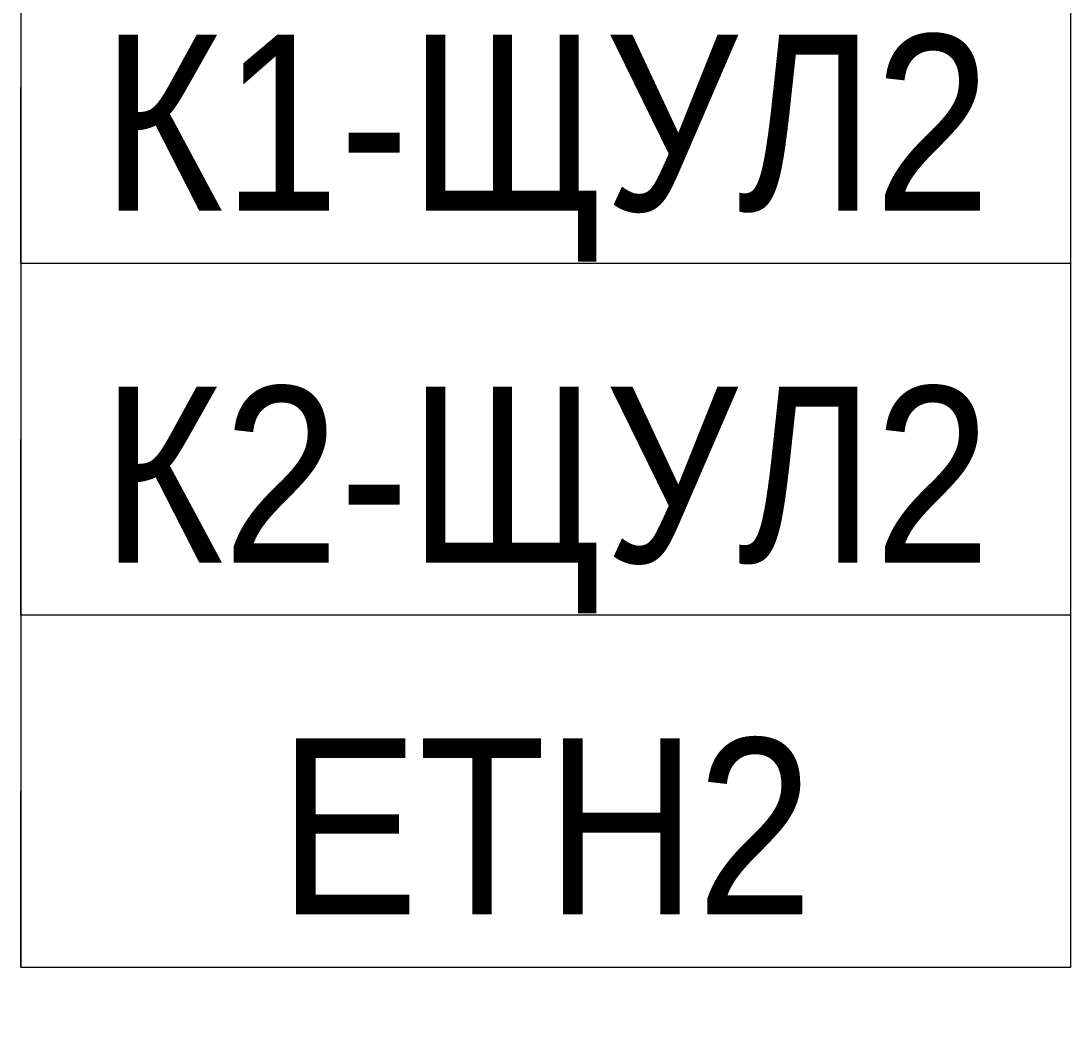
# Model space of a CAD drawing. Header units: millimetres. Extents: x -277772 to 277599, y -59564 to 282085.
# Tile 118 of 190: x -210413 to -208921, y 137368 to 138817. Entities that reach past the tile are written whole.
import ezdxf
from ezdxf.enums import TextEntityAlignment as Align

# ---------------------------------------------------------------- set-up
doc = ezdxf.new("R2018")
doc.units = ezdxf.units.MM
doc.set_wipeout_variables(frame=1)
doc.layers.add('КИП_выноска', color=6, linetype='Continuous', lineweight=25)
doc.styles.add('GOST 2.304', font='arial.ttf', dxfattribs={"width": 0.85})

# ---------------------------------------------------------------- blocks, each defined once
blk = doc.blocks.new('*U11')
at = {"color": 0, "linetype": 'Continuous', "lineweight": 30, "ltscale": 75, "width": 0.85, "flags": 104}
blk.add_attdef('ПРИМЕЧАНИЕ_1', text='', height=2.5, dxfattribs=at).set_placement((7.46, 3.611), align=Align.BOTTOM_CENTER)
at = {"color": 0, "lineweight": 30, "style": 'GOST 2.304', "width": 0.85}
for tag, p in [('ИМЯ_КАБЕЛЯ_2', (7.46, -7.5)), ('ИМЯ_КАБЕЛЯ_3', (7.46, -12.5)), ('ИМЯ_КАБЕЛЯ_4', (7.46, -17.5)), ('ИМЯ_КАБЕЛЯ_5', (7.46, -22.5)), ('ИМЯ_КАБЕЛЯ_6', (7.46, -27.5)), ('ИМЯ_КАБЕЛЯ_7', (7.46, -32.5)), ('ИМЯ_КАБЕЛЯ_8', (7.46, -37.5)), ('ИМЯ_КАБЕЛЯ_9', (7.46, -42.5))]:
    blk.add_attdef(tag, text='', height=2.5, dxfattribs=at).set_placement(p, align=Align.BOTTOM_CENTER)
at = {"color": 0, "lineweight": 30, "width": 0.85, "flags": 104}
blk.add_attdef('ПРИМЕЧАНИЕ_2', text='', height=2.5, dxfattribs=at).set_placement((7.46, -7.53), align=Align.BOTTOM_CENTER)
at = {"linetype": 'Continuous'}
blk.add_wipeout([(0, 2.5), (14.919, 2.5), (14.919, -2.5), (0, -2.5)], dxfattribs=at)
at = {"color": 0}
blk.add_line((0, -2.5), (0, 0), dxfattribs=at)
at = {"color": 0, "linetype": 'Continuous'}
blk.add_lwpolyline([(0, -2.5), (14.919, -2.5), (14.919, 2.5), (0, 2.5)], close=True, dxfattribs=at)
at = {"color": 0, "lineweight": 30, "style": 'GOST 2.304', "width": 0.85}
blk.add_attdef('ИМЯ_КАБЕЛЯ_1', text='', height=2.5, dxfattribs=at).set_placement((7.46, -2.5), align=Align.BOTTOM_CENTER)

msp = doc.modelspace()

# ---------------------------------------------------------------- block references
at = {"layer": 'КИП_выноска'}
ref = msp.add_blockref('*U11', (-210413.1, 138722.6), dxfattribs=dict(at, xscale=100, yscale=100, zscale=100))
lines = msp.add_mtext('\\W0.8500;', dxfattribs={"layer": '0', "color": 0, "linetype": 'Continuous', "lineweight": 30, "ltscale": 75, "insert": (-209667.1, 139083.7), "char_height": 2.5, "attachment_point": 1})
ref.add_attrib('ПРИМЕЧАНИЕ_1', '', (-209667.1, 139083.7), dxfattribs={"flags": 104}).embed_mtext(lines)
ref.add_attrib('ИМЯ_КАБЕЛЯ_1', 'К1-ЩУЛ2', dxfattribs={"layer": '0', "color": 0, "lineweight": 30, "height": 250, "style": 'GOST 2.304', "width": 0.85}).set_placement((-209667.1, 138472.6), align=Align.BOTTOM_CENTER)
lines = msp.add_mtext('\\W0.8500;', dxfattribs={"layer": '0', "color": 0, "lineweight": 30, "insert": (-209667.1, 137969.6), "char_height": 2.5, "attachment_point": 1})
ref.add_attrib('ПРИМЕЧАНИЕ_2', '', (-209667.1, 137969.6), dxfattribs={"flags": 104}).embed_mtext(lines)

# ---------------------------------------------------------------- next in the draw order: block references
ref = msp.add_blockref('*U11', (-210413.1, 138222.6), dxfattribs=dict(at, xscale=100, yscale=100, zscale=100))
lines = msp.add_mtext('\\W0.8500;', dxfattribs={"layer": '0', "color": 0, "linetype": 'Continuous', "lineweight": 30, "ltscale": 75, "insert": (-209667.1, 138583.7), "char_height": 2.5, "attachment_point": 1})
ref.add_attrib('ПРИМЕЧАНИЕ_1', '', (-209667.1, 138583.7), dxfattribs={"flags": 104}).embed_mtext(lines)
ref.add_attrib('ИМЯ_КАБЕЛЯ_1', 'К2-ЩУЛ2', dxfattribs={"layer": '0', "color": 0, "lineweight": 30, "height": 250, "style": 'GOST 2.304', "width": 0.85}).set_placement((-209667.1, 137972.6), align=Align.BOTTOM_CENTER)
lines = msp.add_mtext('\\W0.8500;', dxfattribs={"layer": '0', "color": 0, "lineweight": 30, "insert": (-209667.1, 137469.6), "char_height": 2.5, "attachment_point": 1})
ref.add_attrib('ПРИМЕЧАНИЕ_2', '', (-209667.1, 137469.6), dxfattribs={"flags": 104}).embed_mtext(lines)

# ---------------------------------------------------------------- next in the draw order: block references
ref = msp.add_blockref('*U11', (-210413.1, 137722.6), dxfattribs=dict(at, xscale=100, yscale=100, zscale=100))
lines = msp.add_mtext('\\W0.8500;', dxfattribs={"layer": '0', "color": 0, "linetype": 'Continuous', "lineweight": 30, "ltscale": 75, "insert": (-209667.1, 138083.7), "char_height": 2.5, "attachment_point": 1})
ref.add_attrib('ПРИМЕЧАНИЕ_1', '', (-209667.1, 138083.7), dxfattribs={"flags": 104}).embed_mtext(lines)
ref.add_attrib('ИМЯ_КАБЕЛЯ_1', 'ETH2', dxfattribs={"layer": '0', "color": 0, "lineweight": 30, "height": 250, "style": 'GOST 2.304', "width": 0.85}).set_placement((-209667.1, 137472.6), align=Align.BOTTOM_CENTER)
lines = msp.add_mtext('\\W0.8500;', dxfattribs={"layer": '0', "color": 0, "lineweight": 30, "insert": (-209667.1, 136969.6), "char_height": 2.5, "attachment_point": 1})
ref.add_attrib('ПРИМЕЧАНИЕ_2', '', (-209667.1, 136969.6), dxfattribs={"flags": 104}).embed_mtext(lines)

doc.saveas('drawing.dxf')
